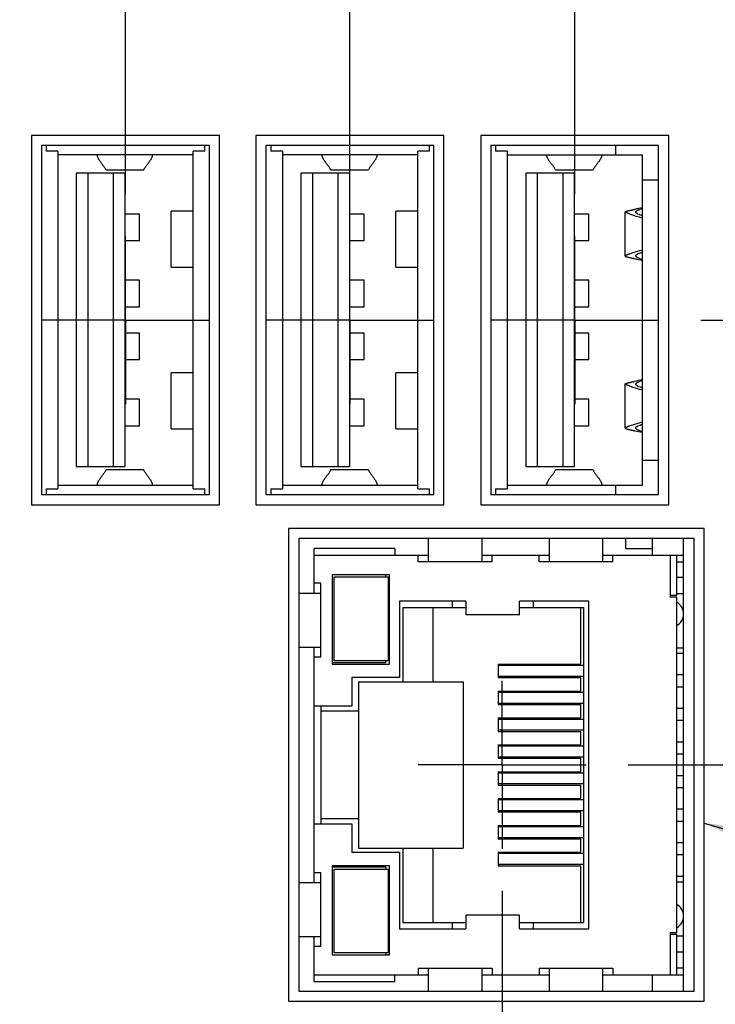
# Model space of a CAD drawing. Header units: inches. Extents: x 0.2 to 16.8, y 0.2 to 10.8.
# Tile 5 of 16: x 9.1 to 10.2, y 5.8 to 7.2. Entities that reach past the tile are written whole.
import ezdxf

# ---------------------------------------------------------------- set-up
doc = ezdxf.new("R2010")
doc.units = ezdxf.units.IN
doc.header["$LTSCALE"] = 0.935
doc.header["$MEASUREMENT"] = 0
doc.linetypes.add('CENTER', pattern=[0.6, 0.375, -0.075, 0.075, -0.075])
doc.layers.get('0').update_dxf_attribs({"linetype": 'CONTINUOUS'})
for name, color, linetype in [('02___PRT_ALL_AXES', 7, 'CONTINUOUS'), ('DETAIL', 7, 'CONTINUOUS'), ('DIMENSIONS', 7, 'CONTINUOUS')]:
    doc.layers.add(name, color=color, linetype=linetype)
doc.styles.get("Standard").update_dxf_attribs({"font": 'txt', "width": 0.8})
doc.dimstyles.new('DIMSTYLE_1', dxfattribs={"dimtxt": 0.125, "dimasz": 0.18, "dimexe": 0.18, "dimexo": 0.0625, "dimgap": 0.09, "dimtad": 0, "dimtih": 1, "dimtoh": 1, "dimdec": 3, "dimzin": 4, "dimdsep": 46, "dimtxsty": 'STANDARD', "dimblk": '_FILLED', "dimblk1": '_FILLED', "dimblk2": '_FILLED', "dimcen": 0.09, "dimadec": 0, "dimazin": 0, "dimtp": 0.01, "dimtm": 0.01, "dimtfac": 1, "dimtdec": 3, "dimtofl": 0, "dimtmove": 0, "dimatfit": 3, "dimldrblk": '_FILLED', "dimfxl": 1, "dimtolj": 1, "dimtzin": 4, "dimarcsym": 0})
doc.dimstyles.get("Standard").update_dxf_attribs({"dimtxt": 0.125, "dimasz": 0.18, "dimexe": 0.18, "dimexo": 0.0625, "dimgap": 0.09, "dimtad": 0, "dimtih": 1, "dimtoh": 1, "dimdec": 3, "dimzin": 4, "dimdsep": 46, "dimtxsty": 'STANDARD', "dimblk": '_FILLED', "dimblk1": '_FILLED', "dimblk2": '_FILLED', "dimcen": 0.09, "dimadec": 0, "dimazin": 0, "dimtol": 1, "dimtp": 0.01, "dimtm": 0.01, "dimtfac": 1, "dimtdec": 3, "dimtofl": 0, "dimtmove": 0, "dimatfit": 3, "dimldrblk": '_FILLED', "dimfxl": 1, "dimtolj": 1, "dimtzin": 4, "dimarcsym": 0})

# ---------------------------------------------------------------- blocks, each defined once
blk = doc.blocks.new('*D6')
at = {"layer": 'DIMENSIONS', "color": 2, "linetype": 'CONTINUOUS'}
blk.add_line((10.0556, 6.1114), (11.6189, 6.1114), dxfattribs=at)
at = {"layer": 'DIMENSIONS', "color": 2, "linetype": 'CONTINUOUS', "insert": (11.6814, 6.1739), "char_height": 0.125, "width": 1.325, "attachment_point": 1, "line_spacing_factor": 0.9}
blk.add_mtext('2.963{\\Ftxt.shx;\\W1.000000;\\H0.125000; }[75.26]', dxfattribs=at)
blk = doc.blocks.new('_FILLED')
at = {"color": 0, "linetype": 'BYBLOCK'}
blk.add_solid([(0, 0), (-1, 0.1736), (-1, -0.1736)], dxfattribs=at)
blk = doc.blocks.new('*D8')
at = {"layer": 'DIMENSIONS', "color": 2, "linetype": 'CONTINUOUS'}
blk.add_line((10.1636, 6.7734), (11.6189, 6.7734), dxfattribs=at)
at = {"layer": 'DIMENSIONS', "color": 2, "linetype": 'CONTINUOUS', "insert": (11.6814, 6.8359), "char_height": 0.125, "width": 1.325, "attachment_point": 1, "line_spacing_factor": 0.9}
blk.add_mtext('3.625{\\Ftxt.shx;\\W1.000000;\\H0.125000; }[92.07]', dxfattribs=at)
blk = doc.blocks.new('*D19')
at = {"layer": 'DIMENSIONS', "color": 2, "linetype": 'CONTINUOUS'}
blk.add_line((8.155, 6.413), (8.155, 8.7789), dxfattribs=at)
at = {"layer": 'DIMENSIONS', "color": 2, "linetype": 'CONTINUOUS', "insert": (8.0925, 8.8414), "char_height": 0.125, "width": 1.325, "attachment_point": 1, "rotation": 90, "line_spacing_factor": 0.9}
blk.add_mtext('2.221{\\Ftxt.shx;\\W1.000000;\\H0.125000; }[56.41]', dxfattribs=at)
blk = doc.blocks.new('*D20')
at = {"layer": 'DIMENSIONS', "color": 2, "linetype": 'CONTINUOUS'}
blk.add_line((9.007, 6.961), (9.007, 8.7789), dxfattribs=at)
at = {"layer": 'DIMENSIONS', "color": 2, "linetype": 'CONTINUOUS', "insert": (8.9445, 8.8414), "char_height": 0.125, "width": 1.325, "attachment_point": 1, "rotation": 90, "line_spacing_factor": 0.9}
blk.add_mtext('1.369{\\Ftxt.shx;\\W1.000000;\\H0.125000; }[34.77]', dxfattribs=at)
blk = doc.blocks.new('*D21')
at = {"layer": 'DIMENSIONS', "color": 2, "linetype": 'CONTINUOUS'}
blk.add_line((9.307, 6.961), (9.307, 8.7789), dxfattribs=at)
at = {"layer": 'DIMENSIONS', "color": 2, "linetype": 'CONTINUOUS', "insert": (9.2445, 8.8414), "char_height": 0.125, "width": 1.325, "attachment_point": 1, "rotation": 90, "line_spacing_factor": 0.9}
blk.add_mtext('1.069{\\Ftxt.shx;\\W1.000000;\\H0.125000; }[27.15]', dxfattribs=at)
blk = doc.blocks.new('*D22')
at = {"layer": 'DIMENSIONS', "color": 2, "linetype": 'CONTINUOUS'}
blk.add_line((9.641, 6.961), (9.641, 8.7789), dxfattribs=at)
at = {"layer": 'DIMENSIONS', "color": 2, "linetype": 'CONTINUOUS', "insert": (9.5785, 8.8414), "char_height": 0.125, "width": 1.225, "attachment_point": 1, "rotation": 90, "line_spacing_factor": 0.9}
blk.add_mtext('.735{\\Ftxt.shx;\\W1.000000;\\H0.125000; }[18.67]', dxfattribs=at)
blk = doc.blocks.new('*D23')
at = {"layer": 'DIMENSIONS', "color": 2, "linetype": 'CONTINUOUS'}
blk.add_line((9.976, 6.961), (9.976, 8.7789), dxfattribs=at)
at = {"layer": 'DIMENSIONS', "color": 2, "linetype": 'CONTINUOUS', "insert": (9.9135, 8.8414), "char_height": 0.125, "width": 1.225, "attachment_point": 1, "rotation": 90, "line_spacing_factor": 0.9}
blk.add_mtext('.400{\\Ftxt.shx;\\W1.000000;\\H0.125000; }[10.16]', dxfattribs=at)
blk = doc.blocks.new('*D26')
at = {"layer": 'DIMENSIONS', "color": 2, "linetype": 'CONTINUOUS'}
for p, q in [((9.868, 5.9238), (9.868, 2.5251)), ((9.868, 2.5251), (9.7268, 2.4575)), ((9.7268, 2.4575), (9.7268, 2.266))]:
    blk.add_line(p, q, dxfattribs=at)
at = {"layer": 'DIMENSIONS', "color": 2, "linetype": 'CONTINUOUS', "insert": (9.6643, 2.2035), "char_height": 0.125, "width": 1.125, "attachment_point": 3, "rotation": 90, "line_spacing_factor": 0.9}
blk.add_mtext('.508{\\Ftxt.shx;\\W1.000000;\\H0.125000; }[12.9]', dxfattribs=at)

msp = doc.modelspace()

# ---------------------------------------------------------------- linework, layer by layer
at = {"color": 7, "linetype": 'CONTINUOUS'}
for p, q in [((9.167, 7.0484), (9.167, 6.4984)), ((9.447, 7.0484), (9.167, 7.0484)), ((9.447, 6.4984), (9.447, 7.0484)), ((9.501, 7.0484), (9.501, 6.4984)), ((9.781, 7.0484), (9.501, 7.0484)), ((9.781, 6.4984), (9.781, 7.0484)), ((9.836, 7.0484), (9.836, 6.4984)), ((10.116, 7.0484), (9.836, 7.0484)), ((10.116, 6.4984), (10.116, 7.0484)), ((9.182, 7.0338), (9.182, 6.5138)), ((9.432, 7.0338), (9.182, 7.0338)), ((9.1888, 7.0338), (9.1888, 7.0252)), ((9.2061, 7.0252), (9.1888, 7.0252)), ((9.2061, 7.0252), (9.2061, 6.5224)), ((9.4077, 6.5224), (9.4077, 7.0252)), ((9.425, 7.0252), (9.4077, 7.0252)), ((9.425, 7.0252), (9.425, 7.0338)), ((9.432, 6.5138), (9.432, 7.0338)), ((9.516, 7.0338), (9.516, 6.5138)), ((9.766, 7.0338), (9.516, 7.0338)), ((9.5234, 7.0338), (9.5234, 7.0252)), ((9.5407, 7.0252), (9.5234, 7.0252)), ((9.5407, 7.0252), (9.5407, 6.5224)), ((9.7423, 6.5224), (9.7423, 7.0252)), ((9.7596, 7.0252), (9.7423, 7.0252)), ((9.7596, 7.0252), (9.7596, 7.0338)), ((9.766, 6.5138), (9.766, 7.0338)), ((9.851, 7.0338), (9.851, 6.5138)), ((10.101, 7.0338), (9.851, 7.0338)), ((9.8581, 7.0338), (9.8581, 7.0252)), ((9.8754, 7.0252), (9.8581, 7.0252)), ((9.8754, 7.0252), (9.8754, 6.5224)), ((10.0372, 7.0198), (10.0372, 7.0338)), ((10.101, 6.5138), (10.101, 7.0338)), ((9.4077, 7.0198), (9.2061, 7.0198)), ((9.2652, 7.0198), (9.2652, 7.0197)), ((9.347, 7.0197), (9.347, 7.0198)), ((9.7423, 7.0198), (9.5407, 7.0198)), ((9.5999, 7.0198), (9.5999, 7.0197)), ((9.6816, 7.0197), (9.6816, 7.0198)), ((9.8754, 7.0198), (10.077, 7.0198)), ((9.9345, 7.0198), (9.9345, 7.0197)), ((10.0163, 7.0197), (10.0163, 7.0198)), ((10.077, 6.5277), (10.077, 7.0198)), ((9.2783, 6.9971), (9.278, 6.9974)), ((9.2783, 6.9971), (9.3339, 6.9971)), ((9.3339, 6.9971), (9.3342, 6.9974)), ((9.613, 6.9971), (9.6126, 6.9974)), ((9.613, 6.9971), (9.6685, 6.9971)), ((9.6685, 6.9971), (9.6688, 6.9974)), ((9.9476, 6.9971), (9.9473, 6.9974)), ((9.9476, 6.9971), (10.0031, 6.9971)), ((10.0031, 6.9971), (10.0035, 6.9974)), ((9.2337, 6.9923), (9.2337, 6.5553)), ((9.3061, 6.9923), (9.2337, 6.9923)), ((9.251, 6.9923), (9.251, 6.5553)), ((9.2888, 6.9923), (9.2888, 6.5553)), ((9.3061, 6.9923), (9.3061, 6.5553)), ((9.5683, 6.9923), (9.5683, 6.5553)), ((9.6407, 6.9923), (9.5683, 6.9923)), ((9.5856, 6.9923), (9.5856, 6.5553)), ((9.6234, 6.9923), (9.6234, 6.5553)), ((9.6407, 6.9923), (9.6407, 6.5553)), ((9.903, 6.9923), (9.903, 6.5553)), ((9.9754, 6.9923), (9.903, 6.9923)), ((9.9203, 6.9923), (9.9203, 6.5553)), ((9.9581, 6.9923), (9.9581, 6.5553)), ((9.9754, 6.9923), (9.9754, 6.5553)), ((10.077, 6.9824), (10.101, 6.9824)), ((9.375, 6.8525), (9.375, 6.936)), ((9.4077, 6.936), (9.375, 6.936)), ((9.7096, 6.8525), (9.7096, 6.936)), ((9.7423, 6.936), (9.7096, 6.936)), ((9.3278, 6.9312), (9.3061, 6.9312)), ((9.3278, 6.8919), (9.3278, 6.9312)), ((9.6624, 6.9312), (9.6407, 6.9312)), ((9.6624, 6.8919), (9.6624, 6.9312)), ((9.997, 6.9312), (9.9754, 6.9312)), ((9.997, 6.8919), (9.997, 6.9312)), ((10.0514, 6.869), (10.0514, 6.9347)), ((9.3061, 6.8919), (9.3278, 6.8919)), ((9.6407, 6.8919), (9.6624, 6.8919)), ((9.9754, 6.8919), (9.997, 6.8919)), ((9.375, 6.8525), (9.4077, 6.8525)), ((9.7096, 6.8525), (9.7423, 6.8525)), ((9.3278, 6.8328), (9.3061, 6.8328)), ((9.3278, 6.7934), (9.3278, 6.8328)), ((9.6624, 6.8328), (9.6407, 6.8328)), ((9.6624, 6.7934), (9.6624, 6.8328)), ((9.997, 6.8328), (9.9754, 6.8328)), ((9.997, 6.7934), (9.997, 6.8328)), ((9.3061, 6.7934), (9.3278, 6.7934)), ((9.6407, 6.7934), (9.6624, 6.7934)), ((9.9754, 6.7934), (9.997, 6.7934)), ((9.3278, 6.7541), (9.3061, 6.7541)), ((9.3278, 6.7147), (9.3278, 6.7541)), ((9.6624, 6.7541), (9.6407, 6.7541)), ((9.6624, 6.7147), (9.6624, 6.7541)), ((9.997, 6.7541), (9.9754, 6.7541)), ((9.997, 6.7147), (9.997, 6.7541)), ((9.3061, 6.7147), (9.3278, 6.7147)), ((9.6407, 6.7147), (9.6624, 6.7147)), ((9.9754, 6.7147), (9.997, 6.7147)), ((9.375, 6.6116), (9.375, 6.695)), ((9.4077, 6.695), (9.375, 6.695)), ((9.7096, 6.6116), (9.7096, 6.695)), ((9.7423, 6.695), (9.7096, 6.695)), ((10.0514, 6.6127), (10.0514, 6.6784)), ((9.3278, 6.6557), (9.3061, 6.6557)), ((9.3278, 6.6163), (9.3278, 6.6557)), ((9.6624, 6.6557), (9.6407, 6.6557)), ((9.6624, 6.6163), (9.6624, 6.6557)), ((9.997, 6.6557), (9.9754, 6.6557)), ((9.997, 6.6163), (9.997, 6.6557)), ((9.3061, 6.6163), (9.3278, 6.6163)), ((9.6407, 6.6163), (9.6624, 6.6163)), ((9.9754, 6.6163), (9.997, 6.6163)), ((9.375, 6.6116), (9.4077, 6.6116)), ((9.7096, 6.6116), (9.7423, 6.6116)), ((9.2337, 6.5553), (9.3061, 6.5553)), ((9.5683, 6.5553), (9.6407, 6.5553)), ((9.903, 6.5553), (9.9754, 6.5553)), ((10.077, 6.5651), (10.101, 6.5651)), ((9.2783, 6.5505), (9.278, 6.5501)), ((9.3339, 6.5505), (9.2783, 6.5505)), ((9.3339, 6.5505), (9.3342, 6.5501)), ((9.613, 6.5505), (9.6126, 6.5501)), ((9.6685, 6.5505), (9.613, 6.5505)), ((9.6685, 6.5505), (9.6688, 6.5501)), ((9.9476, 6.5505), (9.9473, 6.5501)), ((10.0031, 6.5505), (9.9476, 6.5505)), ((10.0031, 6.5505), (10.0035, 6.5501)), ((9.2061, 6.5277), (9.4077, 6.5277)), ((9.2652, 6.5279), (9.2652, 6.5277)), ((9.347, 6.5277), (9.347, 6.5279)), ((9.5407, 6.5277), (9.7423, 6.5277)), ((9.5999, 6.5279), (9.5999, 6.5277)), ((9.6816, 6.5277), (9.6816, 6.5279)), ((9.8754, 6.5277), (10.077, 6.5277)), ((9.9345, 6.5279), (9.9345, 6.5277)), ((10.0163, 6.5277), (10.0163, 6.5279)), ((10.0372, 6.5138), (10.0372, 6.5277)), ((9.182, 6.5138), (9.432, 6.5138)), ((9.1888, 6.5224), (9.1888, 6.5138)), ((9.1888, 6.5224), (9.2061, 6.5224)), ((9.4077, 6.5224), (9.425, 6.5224)), ((9.425, 6.5138), (9.425, 6.5224)), ((9.516, 6.5138), (9.766, 6.5138)), ((9.5234, 6.5224), (9.5234, 6.5138)), ((9.5234, 6.5224), (9.5407, 6.5224)), ((9.7423, 6.5224), (9.7596, 6.5224)), ((9.7596, 6.5138), (9.7596, 6.5224)), ((9.851, 6.5138), (10.101, 6.5138)), ((9.8581, 6.5224), (9.8581, 6.5138)), ((9.8581, 6.5224), (9.8754, 6.5224)), ((9.167, 6.4984), (9.447, 6.4984)), ((9.501, 6.4984), (9.781, 6.4984)), ((9.836, 6.4984), (10.116, 6.4984)), ((9.55, 6.4634), (9.55, 5.7594)), ((10.169, 6.4634), (9.55, 6.4634)), ((10.169, 5.7594), (10.169, 6.4634)), ((9.565, 6.4481), (9.565, 5.7741)), ((10.154, 6.4481), (9.565, 6.4481)), ((9.758, 6.4481), (9.758, 6.4136)), ((9.838, 6.4136), (9.838, 6.4481)), ((9.938, 6.4481), (9.938, 6.4136)), ((10.018, 6.4136), (10.018, 6.4481)), ((10.052, 6.4328), (10.052, 6.4481)), ((10.0913, 6.4481), (10.0913, 6.4236)), ((10.138, 5.7741), (10.138, 6.4481)), ((10.154, 5.7741), (10.154, 6.4481)), ((9.588, 6.3666), (9.588, 6.4336)), ((9.708, 6.4336), (9.588, 6.4336)), ((9.588, 6.4236), (9.758, 6.4236)), ((9.708, 6.4336), (9.708, 6.4236)), ((9.743, 6.4136), (9.743, 6.4236)), ((9.838, 6.4236), (9.938, 6.4236)), ((9.853, 6.4136), (9.853, 6.4236)), ((9.923, 6.4136), (9.923, 6.4236)), ((10.018, 6.4236), (10.138, 6.4236)), ((10.033, 6.4136), (10.033, 6.4236)), ((10.0913, 6.4328), (10.052, 6.4328)), ((10.118, 6.4236), (10.118, 6.3611)), ((10.128, 6.3636), (10.128, 6.4236)), ((9.853, 6.4136), (9.743, 6.4136)), ((10.033, 6.4136), (9.923, 6.4136)), ((10.128, 6.4136), (10.138, 6.4136)), ((9.615, 6.3941), (9.615, 6.2611)), ((9.7, 6.3941), (9.615, 6.3941)), ((9.695, 6.3911), (9.695, 6.3941)), ((9.7, 6.2611), (9.7, 6.3941)), ((9.598, 6.3816), (9.588, 6.3816)), ((9.598, 6.2716), (9.598, 6.3816)), ((9.618, 6.2661), (9.618, 6.3911)), ((9.618, 6.3911), (9.698, 6.3911)), ((9.698, 6.3911), (9.698, 6.2661)), ((10.138, 6.3901), (10.128, 6.3901)), ((9.598, 6.3666), (9.565, 6.3666)), ((9.5977, 6.3666), (9.5977, 6.2866)), ((10.128, 6.3636), (10.118, 6.3636)), ((10.138, 6.3661), (10.128, 6.3661)), ((9.715, 6.3551), (9.715, 6.2411)), ((9.814, 6.3551), (9.715, 6.3551)), ((9.794, 6.3456), (9.794, 6.3551)), ((9.814, 6.3551), (9.814, 6.3346)), ((9.894, 6.3346), (9.894, 6.3551)), ((9.997, 6.3551), (9.894, 6.3551)), ((9.914, 6.3551), (9.914, 6.3456)), ((9.997, 5.8671), (9.997, 6.3551)), ((10.128, 6.3611), (10.118, 6.3611)), ((10.128, 5.8611), (10.128, 6.3611)), ((9.72, 6.3456), (9.72, 6.2351)), ((9.72, 6.3456), (9.814, 6.3456)), ((9.765, 6.2351), (9.765, 6.3456)), ((9.894, 6.3346), (9.814, 6.3346)), ((9.894, 6.3456), (9.989, 6.3456)), ((9.985, 6.2611), (9.985, 6.3456)), ((9.989, 6.3456), (9.989, 5.8766)), ((9.565, 6.2866), (9.598, 6.2866)), ((9.588, 5.9356), (9.588, 6.2866)), ((10.138, 6.2849), (10.128, 6.2849)), ((10.138, 6.2771), (10.128, 6.2771)), ((9.598, 6.2716), (9.588, 6.2716)), ((9.695, 6.2631), (9.615, 6.2631)), ((9.615, 6.2611), (9.7, 6.2611)), ((9.698, 6.2661), (9.618, 6.2661)), ((9.695, 6.2631), (9.695, 6.2661)), ((9.862, 6.2611), (9.862, 6.2411)), ((9.862, 6.2611), (9.985, 6.2611)), ((9.989, 6.259), (9.862, 6.259)), ((9.644, 6.2411), (9.644, 6.1986)), ((9.715, 6.2411), (9.644, 6.2411)), ((9.654, 6.2351), (9.654, 5.9871)), ((9.654, 6.2351), (9.81, 6.2351)), ((9.81, 6.2351), (9.81, 5.9871)), ((9.862, 6.2433), (9.989, 6.2433)), ((9.862, 6.2411), (9.985, 6.2411)), ((9.985, 6.2211), (9.985, 6.2411)), ((10.138, 6.2451), (10.128, 6.2451)), ((9.862, 6.2211), (9.862, 6.2011)), ((9.862, 6.2211), (9.985, 6.2211)), ((9.989, 6.219), (9.862, 6.219)), ((10.138, 6.2271), (10.128, 6.2271)), ((9.862, 6.2033), (9.989, 6.2033)), ((9.644, 6.1986), (9.588, 6.1986)), ((9.598, 6.1986), (9.598, 6.0236)), ((9.654, 6.1911), (9.598, 6.1911)), ((9.862, 6.2011), (9.985, 6.2011)), ((9.985, 6.1811), (9.985, 6.2011)), ((10.138, 6.1951), (10.128, 6.1951)), ((9.862, 6.1811), (9.862, 6.1611)), ((9.862, 6.1811), (9.985, 6.1811)), ((9.989, 6.179), (9.862, 6.179)), ((10.138, 6.1771), (10.128, 6.1771)), ((9.862, 6.1633), (9.989, 6.1633)), ((9.862, 6.1611), (9.985, 6.1611)), ((9.985, 6.1411), (9.985, 6.1611)), ((10.138, 6.1451), (10.128, 6.1451)), ((9.862, 6.1411), (9.862, 6.1211)), ((9.862, 6.1411), (9.985, 6.1411)), ((9.989, 6.139), (9.862, 6.139)), ((9.862, 6.1233), (9.989, 6.1233)), ((9.862, 6.1211), (9.985, 6.1211)), ((9.985, 6.1011), (9.985, 6.1211)), ((10.138, 6.1271), (10.128, 6.1271)), ((9.862, 6.1011), (9.862, 6.0811)), ((9.862, 6.1011), (9.985, 6.1011)), ((9.989, 6.099), (9.862, 6.099)), ((10.138, 6.0951), (10.128, 6.0951)), ((9.862, 6.0833), (9.989, 6.0833)), ((9.862, 6.0811), (9.985, 6.0811)), ((9.985, 6.0611), (9.985, 6.0811)), ((10.138, 6.0771), (10.128, 6.0771)), ((9.862, 6.0611), (9.862, 6.0411)), ((9.862, 6.0611), (9.985, 6.0611)), ((9.989, 6.059), (9.862, 6.059)), ((9.862, 6.0433), (9.989, 6.0433)), ((9.862, 6.0411), (9.985, 6.0411)), ((9.985, 6.0211), (9.985, 6.0411)), ((10.138, 6.0451), (10.128, 6.0451)), ((9.654, 6.0311), (9.598, 6.0311)), ((10.138, 6.0271), (10.128, 6.0271)), ((9.588, 6.0236), (9.644, 6.0236)), ((9.644, 6.0236), (9.644, 5.9811)), ((9.862, 6.0211), (9.862, 6.0011)), ((9.862, 6.0211), (9.985, 6.0211)), ((9.989, 6.019), (9.862, 6.019)), ((9.862, 6.0033), (9.989, 6.0033)), ((9.862, 6.0011), (9.985, 6.0011)), ((9.985, 5.9811), (9.985, 6.0011)), ((9.654, 5.9871), (9.81, 5.9871)), ((9.72, 5.9871), (9.72, 5.8766)), ((9.765, 5.8766), (9.765, 5.9871)), ((10.138, 5.9951), (10.128, 5.9951)), ((9.644, 5.9811), (9.715, 5.9811)), ((9.715, 5.9811), (9.715, 5.8671)), ((9.862, 5.9811), (9.862, 5.9611)), ((9.862, 5.9811), (9.985, 5.9811)), ((9.989, 5.979), (9.862, 5.979)), ((10.138, 5.9771), (10.128, 5.9771)), ((9.615, 5.9611), (9.615, 5.8281)), ((9.7, 5.9611), (9.615, 5.9611)), ((9.695, 5.9591), (9.615, 5.9591)), ((9.618, 5.8311), (9.618, 5.9561)), ((9.618, 5.9561), (9.698, 5.9561)), ((9.695, 5.9591), (9.695, 5.9561)), ((9.698, 5.9561), (9.698, 5.8311)), ((9.7, 5.8281), (9.7, 5.9611)), ((9.862, 5.9633), (9.989, 5.9633)), ((9.862, 5.9611), (9.985, 5.9611)), ((9.985, 5.8766), (9.985, 5.9611)), ((9.598, 5.9506), (9.588, 5.9506)), ((9.598, 5.8406), (9.598, 5.9506)), ((10.138, 5.9451), (10.128, 5.9451)), ((9.598, 5.9356), (9.565, 5.9356)), ((9.5977, 5.9356), (9.5977, 5.8556)), ((10.128, 5.9373), (10.138, 5.9373)), ((9.894, 5.8876), (9.814, 5.8876)), ((9.814, 5.8876), (9.814, 5.8671)), ((9.894, 5.8671), (9.894, 5.8876)), ((9.715, 5.8671), (9.814, 5.8671)), ((9.72, 5.8766), (9.814, 5.8766)), ((9.794, 5.8671), (9.794, 5.8766)), ((9.894, 5.8766), (9.989, 5.8766)), ((9.894, 5.8671), (9.997, 5.8671)), ((9.914, 5.8766), (9.914, 5.8671)), ((9.565, 5.8556), (9.598, 5.8556)), ((9.588, 5.7886), (9.588, 5.8556)), ((10.128, 5.8611), (10.118, 5.8611)), ((10.118, 5.8611), (10.118, 5.7986)), ((10.128, 5.8586), (10.118, 5.8586)), ((10.128, 5.7986), (10.128, 5.8586)), ((10.138, 5.8561), (10.128, 5.8561)), ((9.598, 5.8406), (9.588, 5.8406)), ((9.615, 5.8281), (9.7, 5.8281)), ((9.698, 5.8311), (9.618, 5.8311)), ((9.695, 5.8311), (9.695, 5.8281)), ((10.138, 5.8321), (10.128, 5.8321)), ((9.743, 5.8086), (9.853, 5.8086)), ((9.743, 5.8086), (9.743, 5.7986)), ((9.758, 5.8086), (9.758, 5.7741)), ((9.838, 5.7741), (9.838, 5.8086)), ((9.853, 5.8086), (9.853, 5.7986)), ((9.923, 5.8086), (10.033, 5.8086)), ((9.923, 5.8086), (9.923, 5.7986)), ((9.938, 5.8086), (9.938, 5.7741)), ((10.018, 5.7741), (10.018, 5.8086)), ((10.033, 5.8086), (10.033, 5.7986)), ((10.138, 5.8086), (10.128, 5.8086)), ((9.588, 5.7986), (9.758, 5.7986)), ((9.708, 5.7886), (9.708, 5.7986)), ((9.838, 5.7986), (9.938, 5.7986)), ((10.018, 5.7986), (10.138, 5.7986)), ((10.0913, 5.7986), (10.0913, 5.7741)), ((9.588, 5.7886), (9.708, 5.7886)), ((9.565, 5.7741), (10.154, 5.7741)), ((9.55, 5.7594), (10.169, 5.7594))]:
    msp.add_line(p, q, dxfattribs=at)
for centre, radius, start, end in [((10.1017, 6.7817), 0.161, 98.8384, 103.1209), ((10.1116, 6.7728), 0.1701, 101.7357, 103.0933), ((10.1443, 7.1777), 0.2608, 250.5599, 255.0339), ((10.1568, 7.1785), 0.2617, 250.5681, 252.2338), ((10.1443, 6.626), 0.2608, 104.9661, 109.4401), ((10.1017, 7.0219), 0.161, 256.8791, 261.1616), ((10.1568, 6.6251), 0.2617, 107.7662, 109.4319), ((10.1116, 7.0308), 0.1701, 256.9067, 258.2643), ((10.1443, 6.9214), 0.2608, 250.5599, 255.0339), ((10.1017, 6.5254), 0.161, 98.8384, 103.1209), ((10.1568, 6.9222), 0.2617, 250.5681, 252.2338), ((10.1116, 6.5165), 0.1701, 101.7357, 103.0933), ((10.1443, 6.3697), 0.2608, 104.9661, 109.4401), ((10.1568, 6.3688), 0.2617, 107.7662, 109.4319), ((10.1017, 6.7656), 0.161, 256.8791, 261.1616), ((10.1116, 6.7745), 0.1701, 256.9067, 258.2643), ((10.118, 6.3361), 0.02, 300.0135, 59.9865), ((10.118, 5.8861), 0.02, 300.0135, 59.9865)]:
    msp.add_arc(centre, radius, start, end, dxfattribs=at)
for points, knots in [([(9.278, 6.9974), (9.2778, 6.9979), (9.2773, 6.9988), (9.2764, 7.0002), (9.2755, 7.0016), (9.2745, 7.003), (9.2735, 7.0044), (9.2724, 7.0058), (9.2713, 7.0071), (9.2703, 7.0085), (9.2693, 7.0099), (9.2683, 7.0113), (9.2675, 7.0127), (9.2667, 7.0141), (9.2662, 7.0152), (9.2658, 7.0162), (9.2656, 7.0169), (9.2654, 7.0176), (9.2653, 7.0183), (9.2652, 7.019), (9.2652, 7.0194), (9.2652, 7.0197)], [0, 0, 0, 0, 0.060267, 0.122653, 0.18691, 0.252677, 0.319514, 0.386935, 0.454428, 0.52148, 0.587596, 0.652319, 0.715264, 0.776146, 0.83483, 0.863371, 0.891411, 0.919007, 0.946232, 0.973188, 1, 1, 1, 1]), ([(9.347, 7.0197), (9.347, 7.0194), (9.347, 7.019), (9.3469, 7.0183), (9.3468, 7.0176), (9.3466, 7.0169), (9.3464, 7.0162), (9.346, 7.0152), (9.3455, 7.0141), (9.3447, 7.0127), (9.3439, 7.0113), (9.3429, 7.0099), (9.3419, 7.0085), (9.3409, 7.0071), (9.3398, 7.0058), (9.3387, 7.0044), (9.3377, 7.003), (9.3367, 7.0016), (9.3358, 7.0002), (9.3349, 6.9988), (9.3344, 6.9979), (9.3342, 6.9974)], [0, 0, 0, 0, 0.026812, 0.053768, 0.080993, 0.108589, 0.136629, 0.16517, 0.223854, 0.284736, 0.347681, 0.412404, 0.47852, 0.545572, 0.613065, 0.680486, 0.747323, 0.81309, 0.877347, 0.939733, 1, 1, 1, 1]), ([(9.6126, 6.9974), (9.6124, 6.9979), (9.6119, 6.9988), (9.6111, 7.0002), (9.6102, 7.0016), (9.6092, 7.003), (9.6081, 7.0044), (9.6071, 7.0058), (9.606, 7.0071), (9.6049, 7.0085), (9.6039, 7.0099), (9.603, 7.0113), (9.6021, 7.0127), (9.6014, 7.0141), (9.6008, 7.0152), (9.6005, 7.0162), (9.6003, 7.0169), (9.6001, 7.0176), (9.6, 7.0183), (9.5999, 7.019), (9.5999, 7.0194), (9.5999, 7.0197)], [0, 0, 0, 0, 0.060267, 0.122653, 0.18691, 0.252677, 0.319514, 0.386935, 0.454428, 0.52148, 0.587596, 0.652319, 0.715264, 0.776146, 0.83483, 0.863371, 0.891411, 0.919007, 0.946232, 0.973188, 1, 1, 1, 1]), ([(9.6816, 7.0197), (9.6816, 7.0194), (9.6816, 7.019), (9.6815, 7.0183), (9.6814, 7.0176), (9.6812, 7.0169), (9.681, 7.0162), (9.6807, 7.0152), (9.6801, 7.0141), (9.6794, 7.0127), (9.6785, 7.0113), (9.6776, 7.0099), (9.6766, 7.0085), (9.6755, 7.0071), (9.6744, 7.0058), (9.6734, 7.0044), (9.6723, 7.003), (9.6713, 7.0016), (9.6704, 7.0002), (9.6696, 6.9988), (9.6691, 6.9979), (9.6688, 6.9974)], [0, 0, 0, 0, 0.026812, 0.053768, 0.080993, 0.108589, 0.136629, 0.16517, 0.223854, 0.284736, 0.347681, 0.412404, 0.47852, 0.545572, 0.613065, 0.680486, 0.747323, 0.81309, 0.877347, 0.939733, 1, 1, 1, 1]), ([(9.9473, 6.9974), (9.9471, 6.9979), (9.9466, 6.9988), (9.9457, 7.0002), (9.9448, 7.0016), (9.9438, 7.003), (9.9428, 7.0044), (9.9417, 7.0058), (9.9406, 7.0071), (9.9396, 7.0085), (9.9386, 7.0099), (9.9376, 7.0113), (9.9368, 7.0127), (9.936, 7.0141), (9.9355, 7.0152), (9.9351, 7.0162), (9.9349, 7.0169), (9.9347, 7.0176), (9.9346, 7.0183), (9.9345, 7.019), (9.9345, 7.0194), (9.9345, 7.0197)], [0, 0, 0, 0, 0.060267, 0.122653, 0.18691, 0.252677, 0.319514, 0.386935, 0.454428, 0.52148, 0.587596, 0.652319, 0.715264, 0.776146, 0.83483, 0.863371, 0.891411, 0.919007, 0.946232, 0.973188, 1, 1, 1, 1]), ([(10.0163, 7.0197), (10.0163, 7.0194), (10.0163, 7.019), (10.0162, 7.0183), (10.0161, 7.0176), (10.0159, 7.0169), (10.0157, 7.0162), (10.0153, 7.0152), (10.0148, 7.0141), (10.014, 7.0127), (10.0132, 7.0113), (10.0122, 7.0099), (10.0112, 7.0085), (10.0101, 7.0071), (10.0091, 7.0058), (10.008, 7.0044), (10.007, 7.003), (10.006, 7.0016), (10.005, 7.0002), (10.0042, 6.9988), (10.0037, 6.9979), (10.0035, 6.9974)], [0, 0, 0, 0, 0.026812, 0.053768, 0.080993, 0.108589, 0.136629, 0.16517, 0.223854, 0.284736, 0.347681, 0.412404, 0.47852, 0.545572, 0.613065, 0.680486, 0.747323, 0.81309, 0.877347, 0.939733, 1, 1, 1, 1]), ([(10.0514, 6.9347), (10.0514, 6.9347), (10.0514, 6.9347), (10.0514, 6.9348), (10.0514, 6.9348), (10.0514, 6.9349), (10.0515, 6.935), (10.0516, 6.9351), (10.0518, 6.9352), (10.0519, 6.9353), (10.052, 6.9353), (10.0521, 6.9354), (10.0523, 6.9355), (10.0526, 6.9356), (10.0529, 6.9357), (10.0532, 6.9358), (10.0535, 6.9359), (10.0539, 6.936), (10.0542, 6.9361), (10.0547, 6.9362), (10.0553, 6.9364), (10.0561, 6.9366), (10.0571, 6.9368), (10.0583, 6.937), (10.0593, 6.9372), (10.0601, 6.9374), (10.0608, 6.9376), (10.0615, 6.9377), (10.0622, 6.9379), (10.0629, 6.938), (10.0635, 6.9382), (10.064, 6.9383), (10.0645, 6.9384), (10.0649, 6.9385), (10.0652, 6.9385)], [0, 0, 0, 0, 0.003632, 0.007314, 0.011116, 0.015103, 0.023832, 0.033853, 0.045386, 0.058569, 0.065808, 0.073489, 0.090196, 0.108723, 0.129086, 0.15129, 0.175331, 0.2012, 0.228882, 0.258356, 0.289599, 0.357281, 0.431675, 0.512484, 0.599375, 0.644988, 0.691982, 0.740305, 0.789907, 0.840734, 0.892731, 0.919149, 0.945839, 1, 1, 1, 1]), ([(10.0671, 6.9343), (10.0671, 6.9344), (10.0671, 6.9346), (10.0672, 6.9349), (10.0673, 6.9352), (10.0675, 6.9355), (10.0677, 6.9358), (10.068, 6.9361), (10.0683, 6.9364), (10.0687, 6.9367), (10.0691, 6.937), (10.0695, 6.9372), (10.07, 6.9375), (10.0705, 6.9377), (10.0711, 6.938), (10.0717, 6.9382), (10.0724, 6.9384), (10.0728, 6.9385), (10.073, 6.9385)], [0, 0, 0, 0, 0.038768, 0.078832, 0.120938, 0.1657, 0.213607, 0.265036, 0.320264, 0.379483, 0.442812, 0.51031, 0.581981, 0.657783, 0.737633, 0.821407, 0.908934, 1, 1, 1, 1]), ([(10.0575, 6.9317), (10.0574, 6.9318), (10.0572, 6.9319), (10.0568, 6.932), (10.0565, 6.9321), (10.0561, 6.9322), (10.0558, 6.9323), (10.0555, 6.9325), (10.0552, 6.9326), (10.0548, 6.9327), (10.0544, 6.9329), (10.0539, 6.9331), (10.0534, 6.9333), (10.053, 6.9334), (10.0526, 6.9336), (10.0523, 6.9337), (10.0521, 6.9339), (10.052, 6.9339), (10.0519, 6.934), (10.0518, 6.9341), (10.0517, 6.9342), (10.0516, 6.9342), (10.0515, 6.9343), (10.0515, 6.9344), (10.0514, 6.9345), (10.0514, 6.9345), (10.0514, 6.9346), (10.0514, 6.9346), (10.0514, 6.9347)], [0, 0, 0, 0, 0.054998, 0.108578, 0.160732, 0.211443, 0.26068, 0.308414, 0.354626, 0.3993, 0.483968, 0.56229, 0.634162, 0.699505, 0.758272, 0.81046, 0.834104, 0.856132, 0.876566, 0.895435, 0.912783, 0.928667, 0.943164, 0.95638, 0.968458, 0.979584, 0.99, 1, 1, 1, 1]), ([(10.0698, 6.9317), (10.0697, 6.9318), (10.0694, 6.9319), (10.0691, 6.932), (10.0687, 6.9322), (10.0684, 6.9324), (10.0682, 6.9326), (10.068, 6.9327), (10.0677, 6.9329), (10.0675, 6.9332), (10.0674, 6.9334), (10.0673, 6.9336), (10.0672, 6.9338), (10.0672, 6.934), (10.0671, 6.9342), (10.0671, 6.9343), (10.0671, 6.9343)], [0, 0, 0, 0, 0.085658, 0.167574, 0.320267, 0.391264, 0.458833, 0.523134, 0.584363, 0.698481, 0.752051, 0.803727, 0.85391, 0.903038, 0.951575, 1, 1, 1, 1]), ([(10.0575, 6.8719), (10.0574, 6.8719), (10.0572, 6.8718), (10.0568, 6.8717), (10.0565, 6.8716), (10.0561, 6.8714), (10.0558, 6.8713), (10.0555, 6.8712), (10.0552, 6.8711), (10.0548, 6.871), (10.0544, 6.8708), (10.0539, 6.8706), (10.0534, 6.8704), (10.053, 6.8702), (10.0526, 6.8701), (10.0523, 6.8699), (10.0521, 6.8698), (10.052, 6.8697), (10.0519, 6.8697), (10.0518, 6.8696), (10.0517, 6.8695), (10.0516, 6.8694), (10.0515, 6.8694), (10.0515, 6.8693), (10.0514, 6.8692), (10.0514, 6.8691), (10.0514, 6.8691), (10.0514, 6.869), (10.0514, 6.869)], [0, 0, 0, 0, 0.054997, 0.108576, 0.16073, 0.211441, 0.260677, 0.30841, 0.354622, 0.399296, 0.483963, 0.562285, 0.634157, 0.6995, 0.758268, 0.810456, 0.834101, 0.856129, 0.876563, 0.895433, 0.912781, 0.928665, 0.943163, 0.956379, 0.968457, 0.979584, 0.99, 1, 1, 1, 1]), ([(10.0514, 6.869), (10.0514, 6.869), (10.0514, 6.869), (10.0514, 6.8689), (10.0514, 6.8688), (10.0514, 6.8688), (10.0515, 6.8687), (10.0516, 6.8686), (10.0518, 6.8685), (10.0519, 6.8684), (10.052, 6.8683), (10.0521, 6.8683), (10.0523, 6.8682), (10.0526, 6.8681), (10.0529, 6.868), (10.0532, 6.8679), (10.0535, 6.8678), (10.0539, 6.8677), (10.0542, 6.8676), (10.0547, 6.8675), (10.0553, 6.8673), (10.0561, 6.8671), (10.0571, 6.8669), (10.0583, 6.8666), (10.0593, 6.8664), (10.0601, 6.8662), (10.0608, 6.8661), (10.0615, 6.866), (10.0622, 6.8658), (10.0629, 6.8656), (10.0635, 6.8655), (10.064, 6.8654), (10.0645, 6.8653), (10.0649, 6.8652), (10.0652, 6.8651)], [0, 0, 0, 0, 0.003632, 0.007314, 0.011116, 0.015103, 0.023832, 0.033852, 0.045385, 0.058567, 0.065806, 0.073487, 0.090194, 0.108721, 0.129083, 0.151287, 0.175328, 0.201197, 0.228878, 0.258352, 0.289596, 0.357277, 0.431671, 0.512481, 0.599373, 0.644986, 0.691979, 0.740303, 0.789906, 0.840733, 0.89273, 0.919149, 0.945839, 1, 1, 1, 1]), ([(10.0671, 6.8693), (10.0671, 6.8694), (10.0671, 6.8695), (10.0672, 6.8697), (10.0672, 6.8699), (10.0673, 6.8701), (10.0674, 6.8703), (10.0675, 6.8705), (10.0677, 6.8707), (10.068, 6.8709), (10.0682, 6.8711), (10.0684, 6.8713), (10.0687, 6.8715), (10.0691, 6.8716), (10.0694, 6.8718), (10.0697, 6.8719), (10.0698, 6.8719)], [0, 0, 0, 0, 0.048425, 0.096962, 0.14609, 0.196273, 0.247949, 0.301519, 0.415637, 0.476866, 0.541167, 0.608736, 0.679733, 0.832426, 0.914342, 1, 1, 1, 1]), ([(10.073, 6.8651), (10.0728, 6.8652), (10.0724, 6.8653), (10.0717, 6.8655), (10.0711, 6.8657), (10.0705, 6.8659), (10.07, 6.8662), (10.0695, 6.8664), (10.0691, 6.8667), (10.0687, 6.867), (10.0683, 6.8672), (10.068, 6.8675), (10.0677, 6.8678), (10.0675, 6.8681), (10.0673, 6.8684), (10.0672, 6.8687), (10.0671, 6.869), (10.0671, 6.8692), (10.0671, 6.8693)], [0, 0, 0, 0, 0.091066, 0.178593, 0.262367, 0.342217, 0.418019, 0.48969, 0.557187, 0.620517, 0.679736, 0.734964, 0.786393, 0.8343, 0.879062, 0.921168, 0.961232, 1, 1, 1, 1]), ([(10.0514, 6.6784), (10.0514, 6.6784), (10.0514, 6.6784), (10.0514, 6.6785), (10.0514, 6.6785), (10.0514, 6.6786), (10.0515, 6.6787), (10.0516, 6.6788), (10.0518, 6.6789), (10.0519, 6.679), (10.052, 6.679), (10.0521, 6.6791), (10.0523, 6.6792), (10.0526, 6.6793), (10.0529, 6.6794), (10.0532, 6.6795), (10.0535, 6.6796), (10.0539, 6.6797), (10.0542, 6.6798), (10.0547, 6.6799), (10.0553, 6.6801), (10.0561, 6.6803), (10.0571, 6.6805), (10.0583, 6.6807), (10.0593, 6.6809), (10.0601, 6.6811), (10.0608, 6.6813), (10.0615, 6.6814), (10.0622, 6.6816), (10.0629, 6.6817), (10.0635, 6.6819), (10.064, 6.682), (10.0645, 6.6821), (10.0649, 6.6822), (10.0652, 6.6822)], [0, 0, 0, 0, 0.003632, 0.007314, 0.011116, 0.015103, 0.023832, 0.033853, 0.045386, 0.058569, 0.065808, 0.073489, 0.090196, 0.108723, 0.129086, 0.15129, 0.175331, 0.2012, 0.228882, 0.258356, 0.289599, 0.357281, 0.431675, 0.512484, 0.599375, 0.644988, 0.691982, 0.740305, 0.789907, 0.840734, 0.892731, 0.919149, 0.945839, 1, 1, 1, 1]), ([(10.0575, 6.6754), (10.0574, 6.6755), (10.0572, 6.6756), (10.0568, 6.6757), (10.0565, 6.6758), (10.0561, 6.6759), (10.0558, 6.676), (10.0555, 6.6762), (10.0552, 6.6763), (10.0548, 6.6764), (10.0544, 6.6766), (10.0539, 6.6768), (10.0534, 6.677), (10.053, 6.6771), (10.0526, 6.6773), (10.0523, 6.6774), (10.0521, 6.6776), (10.052, 6.6776), (10.0519, 6.6777), (10.0518, 6.6778), (10.0517, 6.6779), (10.0516, 6.6779), (10.0515, 6.678), (10.0515, 6.6781), (10.0514, 6.6782), (10.0514, 6.6782), (10.0514, 6.6783), (10.0514, 6.6783), (10.0514, 6.6784)], [0, 0, 0, 0, 0.054998, 0.108578, 0.160732, 0.211443, 0.26068, 0.308414, 0.354626, 0.3993, 0.483968, 0.56229, 0.634162, 0.699505, 0.758272, 0.81046, 0.834104, 0.856132, 0.876566, 0.895435, 0.912783, 0.928667, 0.943164, 0.95638, 0.968458, 0.979584, 0.99, 1, 1, 1, 1]), ([(10.0671, 6.678), (10.0671, 6.6781), (10.0671, 6.6783), (10.0672, 6.6786), (10.0673, 6.6789), (10.0675, 6.6792), (10.0677, 6.6795), (10.068, 6.6798), (10.0683, 6.6801), (10.0687, 6.6804), (10.0691, 6.6807), (10.0695, 6.6809), (10.07, 6.6812), (10.0705, 6.6814), (10.0711, 6.6817), (10.0717, 6.6819), (10.0724, 6.6821), (10.0728, 6.6822), (10.073, 6.6822)], [0, 0, 0, 0, 0.038768, 0.078832, 0.120938, 0.1657, 0.213607, 0.265036, 0.320264, 0.379483, 0.442812, 0.51031, 0.581981, 0.657783, 0.737633, 0.821407, 0.908934, 1, 1, 1, 1]), ([(10.0698, 6.6754), (10.0697, 6.6755), (10.0694, 6.6756), (10.0691, 6.6757), (10.0687, 6.6759), (10.0684, 6.6761), (10.0682, 6.6763), (10.068, 6.6764), (10.0677, 6.6766), (10.0675, 6.6769), (10.0674, 6.6771), (10.0673, 6.6773), (10.0672, 6.6775), (10.0672, 6.6777), (10.0671, 6.6779), (10.0671, 6.678), (10.0671, 6.678)], [0, 0, 0, 0, 0.085658, 0.167574, 0.320267, 0.391264, 0.458833, 0.523134, 0.584363, 0.698481, 0.752051, 0.803727, 0.85391, 0.903038, 0.951575, 1, 1, 1, 1]), ([(10.0575, 6.6156), (10.0574, 6.6156), (10.0572, 6.6155), (10.0568, 6.6154), (10.0565, 6.6153), (10.0561, 6.6151), (10.0558, 6.615), (10.0555, 6.6149), (10.0552, 6.6148), (10.0548, 6.6147), (10.0544, 6.6145), (10.0539, 6.6143), (10.0534, 6.6141), (10.053, 6.6139), (10.0526, 6.6138), (10.0523, 6.6136), (10.0521, 6.6135), (10.052, 6.6134), (10.0519, 6.6134), (10.0518, 6.6133), (10.0517, 6.6132), (10.0516, 6.6131), (10.0515, 6.6131), (10.0515, 6.613), (10.0514, 6.6129), (10.0514, 6.6128), (10.0514, 6.6128), (10.0514, 6.6127), (10.0514, 6.6127)], [0, 0, 0, 0, 0.054997, 0.108576, 0.16073, 0.211441, 0.260677, 0.30841, 0.354622, 0.399296, 0.483963, 0.562285, 0.634157, 0.6995, 0.758268, 0.810456, 0.834101, 0.856129, 0.876563, 0.895433, 0.912781, 0.928665, 0.943163, 0.956379, 0.968457, 0.979584, 0.99, 1, 1, 1, 1]), ([(10.0514, 6.6127), (10.0514, 6.6127), (10.0514, 6.6127), (10.0514, 6.6126), (10.0514, 6.6125), (10.0514, 6.6125), (10.0515, 6.6124), (10.0516, 6.6123), (10.0518, 6.6122), (10.0519, 6.6121), (10.052, 6.612), (10.0521, 6.612), (10.0523, 6.6119), (10.0526, 6.6118), (10.0529, 6.6117), (10.0532, 6.6116), (10.0535, 6.6115), (10.0539, 6.6114), (10.0542, 6.6113), (10.0547, 6.6112), (10.0553, 6.611), (10.0561, 6.6108), (10.0571, 6.6106), (10.0583, 6.6103), (10.0593, 6.6101), (10.0601, 6.6099), (10.0608, 6.6098), (10.0615, 6.6097), (10.0622, 6.6095), (10.0629, 6.6093), (10.0635, 6.6092), (10.064, 6.6091), (10.0645, 6.609), (10.0649, 6.6089), (10.0652, 6.6088)], [0, 0, 0, 0, 0.003632, 0.007314, 0.011116, 0.015103, 0.023832, 0.033852, 0.045385, 0.058567, 0.065806, 0.073487, 0.090194, 0.108721, 0.129083, 0.151287, 0.175328, 0.201197, 0.228878, 0.258352, 0.289596, 0.357277, 0.431671, 0.512481, 0.599373, 0.644986, 0.691979, 0.740303, 0.789906, 0.840733, 0.89273, 0.919149, 0.945839, 1, 1, 1, 1]), ([(10.0671, 6.613), (10.0671, 6.6131), (10.0671, 6.6132), (10.0672, 6.6134), (10.0672, 6.6136), (10.0673, 6.6138), (10.0674, 6.614), (10.0675, 6.6142), (10.0677, 6.6144), (10.068, 6.6146), (10.0682, 6.6148), (10.0684, 6.615), (10.0687, 6.6152), (10.0691, 6.6153), (10.0694, 6.6155), (10.0697, 6.6156), (10.0698, 6.6156)], [0, 0, 0, 0, 0.048425, 0.096962, 0.14609, 0.196273, 0.247949, 0.301519, 0.415637, 0.476866, 0.541167, 0.608736, 0.679733, 0.832426, 0.914342, 1, 1, 1, 1]), ([(10.073, 6.6088), (10.0728, 6.6089), (10.0724, 6.609), (10.0717, 6.6092), (10.0711, 6.6094), (10.0705, 6.6096), (10.07, 6.6099), (10.0695, 6.6101), (10.0691, 6.6104), (10.0687, 6.6107), (10.0683, 6.6109), (10.068, 6.6112), (10.0677, 6.6115), (10.0675, 6.6118), (10.0673, 6.6121), (10.0672, 6.6124), (10.0671, 6.6127), (10.0671, 6.6129), (10.0671, 6.613)], [0, 0, 0, 0, 0.091066, 0.178593, 0.262367, 0.342217, 0.418019, 0.48969, 0.557187, 0.620517, 0.679736, 0.734964, 0.786393, 0.8343, 0.879062, 0.921168, 0.961232, 1, 1, 1, 1]), ([(9.2652, 6.5279), (9.2652, 6.5281), (9.2652, 6.5286), (9.2653, 6.5293), (9.2654, 6.5299), (9.2656, 6.5306), (9.2658, 6.5313), (9.2662, 6.5323), (9.2667, 6.5334), (9.2675, 6.5348), (9.2683, 6.5362), (9.2693, 6.5376), (9.2703, 6.539), (9.2713, 6.5404), (9.2724, 6.5418), (9.2735, 6.5432), (9.2745, 6.5445), (9.2755, 6.5459), (9.2764, 6.5473), (9.2773, 6.5487), (9.2778, 6.5496), (9.278, 6.5501)], [0, 0, 0, 0, 0.026812, 0.053768, 0.080993, 0.108589, 0.136629, 0.16517, 0.223854, 0.284736, 0.347681, 0.412404, 0.47852, 0.545572, 0.613065, 0.680486, 0.747323, 0.81309, 0.877347, 0.939733, 1, 1, 1, 1]), ([(9.3342, 6.5501), (9.3344, 6.5496), (9.3349, 6.5487), (9.3358, 6.5473), (9.3367, 6.5459), (9.3377, 6.5445), (9.3387, 6.5432), (9.3398, 6.5418), (9.3409, 6.5404), (9.3419, 6.539), (9.3429, 6.5376), (9.3439, 6.5362), (9.3447, 6.5348), (9.3455, 6.5334), (9.346, 6.5323), (9.3464, 6.5313), (9.3466, 6.5306), (9.3468, 6.5299), (9.3469, 6.5293), (9.347, 6.5286), (9.347, 6.5281), (9.347, 6.5279)], [0, 0, 0, 0, 0.060267, 0.122653, 0.18691, 0.252677, 0.319514, 0.386935, 0.454428, 0.52148, 0.587596, 0.652319, 0.715264, 0.776146, 0.83483, 0.863371, 0.891411, 0.919007, 0.946232, 0.973188, 1, 1, 1, 1]), ([(9.5999, 6.5279), (9.5999, 6.5281), (9.5999, 6.5286), (9.6, 6.5293), (9.6001, 6.5299), (9.6003, 6.5306), (9.6005, 6.5313), (9.6008, 6.5323), (9.6014, 6.5334), (9.6021, 6.5348), (9.603, 6.5362), (9.6039, 6.5376), (9.6049, 6.539), (9.606, 6.5404), (9.6071, 6.5418), (9.6081, 6.5432), (9.6092, 6.5445), (9.6102, 6.5459), (9.6111, 6.5473), (9.6119, 6.5487), (9.6124, 6.5496), (9.6126, 6.5501)], [0, 0, 0, 0, 0.026812, 0.053768, 0.080993, 0.108589, 0.136629, 0.16517, 0.223854, 0.284736, 0.347681, 0.412404, 0.47852, 0.545572, 0.613065, 0.680486, 0.747323, 0.81309, 0.877347, 0.939733, 1, 1, 1, 1]), ([(9.6688, 6.5501), (9.6691, 6.5496), (9.6696, 6.5487), (9.6704, 6.5473), (9.6713, 6.5459), (9.6723, 6.5445), (9.6734, 6.5432), (9.6744, 6.5418), (9.6755, 6.5404), (9.6766, 6.539), (9.6776, 6.5376), (9.6785, 6.5362), (9.6794, 6.5348), (9.6801, 6.5334), (9.6807, 6.5323), (9.681, 6.5313), (9.6812, 6.5306), (9.6814, 6.5299), (9.6815, 6.5293), (9.6816, 6.5286), (9.6816, 6.5281), (9.6816, 6.5279)], [0, 0, 0, 0, 0.060267, 0.122653, 0.18691, 0.252677, 0.319514, 0.386935, 0.454428, 0.52148, 0.587596, 0.652319, 0.715264, 0.776146, 0.83483, 0.863371, 0.891411, 0.919007, 0.946232, 0.973188, 1, 1, 1, 1]), ([(9.9345, 6.5279), (9.9345, 6.5281), (9.9345, 6.5286), (9.9346, 6.5293), (9.9347, 6.5299), (9.9349, 6.5306), (9.9351, 6.5313), (9.9355, 6.5323), (9.936, 6.5334), (9.9368, 6.5348), (9.9376, 6.5362), (9.9386, 6.5376), (9.9396, 6.539), (9.9406, 6.5404), (9.9417, 6.5418), (9.9428, 6.5432), (9.9438, 6.5445), (9.9448, 6.5459), (9.9457, 6.5473), (9.9466, 6.5487), (9.9471, 6.5496), (9.9473, 6.5501)], [0, 0, 0, 0, 0.026812, 0.053768, 0.080993, 0.108589, 0.136629, 0.16517, 0.223854, 0.284736, 0.347681, 0.412404, 0.47852, 0.545572, 0.613065, 0.680486, 0.747323, 0.81309, 0.877347, 0.939733, 1, 1, 1, 1]), ([(10.0035, 6.5501), (10.0037, 6.5496), (10.0042, 6.5487), (10.005, 6.5473), (10.006, 6.5459), (10.007, 6.5445), (10.008, 6.5432), (10.0091, 6.5418), (10.0101, 6.5404), (10.0112, 6.539), (10.0122, 6.5376), (10.0132, 6.5362), (10.014, 6.5348), (10.0148, 6.5334), (10.0153, 6.5323), (10.0157, 6.5313), (10.0159, 6.5306), (10.0161, 6.5299), (10.0162, 6.5293), (10.0163, 6.5286), (10.0163, 6.5281), (10.0163, 6.5279)], [0, 0, 0, 0, 0.060267, 0.122653, 0.18691, 0.252677, 0.319514, 0.386935, 0.454428, 0.52148, 0.587596, 0.652319, 0.715264, 0.776146, 0.83483, 0.863371, 0.891411, 0.919007, 0.946232, 0.973188, 1, 1, 1, 1])]:
    msp.add_open_spline(points, degree=3, knots=knots, dxfattribs=at)
at = {"layer": '02___PRT_ALL_AXES', "color": 7, "linetype": 'CENTER'}
for p, q in [((9.307, 6.7734), (9.307, 6.8985)), ((9.641, 6.7734), (9.641, 6.8985)), ((9.976, 6.7734), (9.976, 6.8985)), ((9.307, 6.7734), (9.1819, 6.7734)), ((9.307, 6.7734), (9.307, 6.6483)), ((9.307, 6.7734), (9.4321, 6.7734)), ((9.641, 6.7734), (9.5159, 6.7734)), ((9.641, 6.7734), (9.641, 6.6483)), ((9.641, 6.7734), (9.7661, 6.7734)), ((9.976, 6.7734), (9.8509, 6.7734)), ((9.976, 6.7734), (9.976, 6.6483)), ((9.976, 6.7734), (10.1011, 6.7734)), ((9.868, 6.1114), (9.868, 6.2365)), ((9.868, 6.1114), (9.7429, 6.1114)), ((9.868, 6.1114), (9.868, 5.9863)), ((9.868, 6.1114), (9.9931, 6.1114))]:
    msp.add_line(p, q, dxfattribs=at)

# ---------------------------------------------------------------- dimensions: what is measured, and where the dimension line sits
at = {"layer": 'DIMENSIONS', "color": 2, "linetype": 'CONTINUOUS'}
for feature_location, offset, dtype, origin, picture, middle in [((8.155, 6.413), (0, 2.3659), 1, (10.376, 6.3505), '*D19', (8.155, 9.5039)), ((9.007, 6.961), (0, 1.8179), 1, (10.376, 6.8985), '*D20', (9.007, 9.5039)), ((9.307, 6.961), (0, 1.8179), 1, (10.376, 6.8985), '*D21', (9.307, 9.5039)), ((9.641, 6.961), (0, 1.8179), 1, (10.376, 6.8985), '*D22', (9.641, 9.4539)), ((9.976, 6.961), (0, 1.8179), 1, (10.376, 6.8985), '*D23', (9.976, 9.4539)), ((10.1636, 6.7734), (1.4553, 0), 0, (10.1011, 3.1485), '*D8', (12.3439, 6.7734)), ((10.0556, 6.1114), (1.5633, 0), 0, (9.9931, 3.1485), '*D6', (12.3439, 6.1114)), ((9.8679904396, 5.9238042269), (-0.1411681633, -3.65781), 0, (10.3759904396, 5.9863042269), '*D26', (9.8388406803, 1.417495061))]:
    dim = msp.add_ordinate_dim(feature_location=feature_location, offset=offset, dtype=dtype, origin=origin, dimstyle='DIMSTYLE_1', dxfattribs=at)
    dim.commit()
    dim.dimension.update_dxf_attribs({"geometry": picture, "text_midpoint": middle})

# ---------------------------------------------------------------- leaders
at = {"layer": 'DETAIL', "color": 2, "linetype": 'CONTINUOUS'}
msp.add_leader([(10.169, 6.0246), (11.4458, 5.6541), (11.6258, 5.6541)], dimstyle='STANDARD', override={"dimtad": 0}, dxfattribs=at)

doc.saveas('drawing.dxf')
